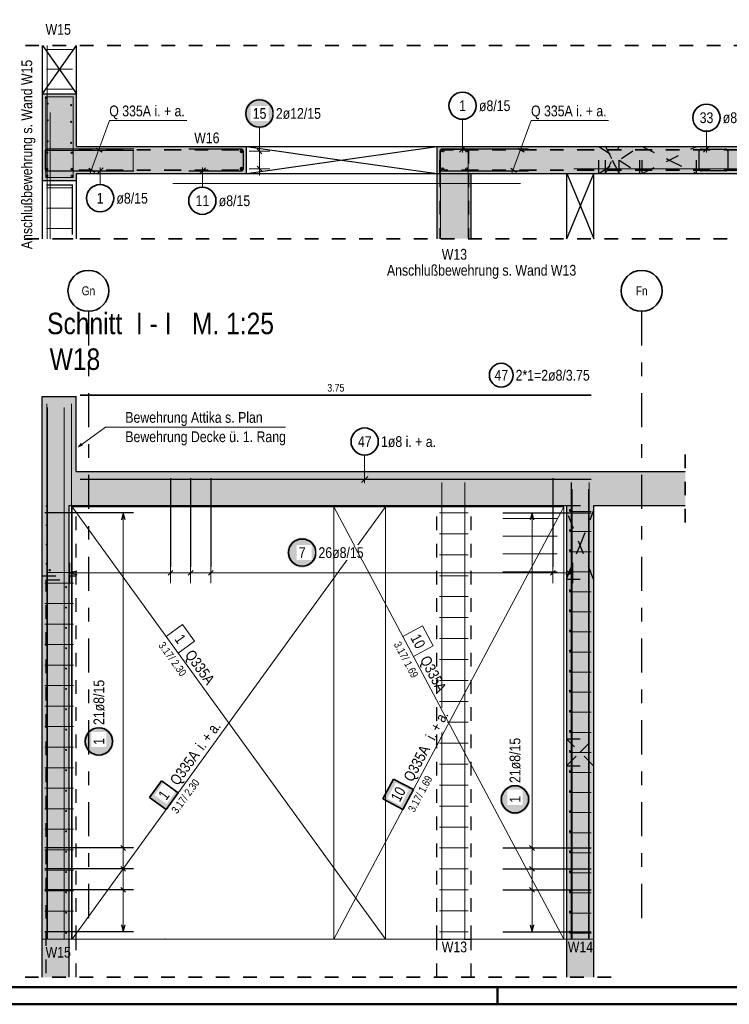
# Model space of a CAD drawing. Header units: millimetres. Extents: x -16 to 44.7, y 0 to 21.2.
# Tile 27 of 49: x 21.2 to 26.5, y 0 to 7.2. Entities that reach past the tile are written whole.
import ezdxf
from ezdxf.enums import TextEntityAlignment as Align

# ---------------------------------------------------------------- set-up
doc = ezdxf.new("R2010")
doc.units = ezdxf.units.MM
for name, pattern in [('DASHDOT', [1, 0.5, -0.25, 0, -0.25]), ('DASHDOTX2', [2, 1, -0.5, 0, -0.5]), ('HIDDEN', [0.375, 0.25, -0.125])]:
    doc.linetypes.add(name, pattern=pattern)
doc.layers.add('Achsen', color=7, linetype='Continuous', lineweight=20)
doc.layers.add('nplo Bewehrung', color=7, linetype='Continuous', lineweight=20)
doc.styles.add('Arial Narrow', font='ARIALN.TTF')
doc.linetypes.add('STRAKON_Linetype_13', pattern='A,15,[130,ltypeshp.shx,S=1.875,R=-30,X=0,Y=0],-1.875,[130,ltypeshp.shx,S=1.875,R=-30,X=0,Y=0]', length=16.875)

msp = doc.modelspace()

# ---------------------------------------------------------------- hatches: boundary and pattern name
at = {"lineweight": 13, "true_color": 0xd7ffd7}
for points in [[(21.661522, 6.679055), (21.661522, 6.041264), (21.411522, 6.041264), (21.411522, 6.679055)], [(22.909153, 6.092521), (21.661522, 6.092521), (21.661522, 6.292521), (22.909153, 6.292521)], [(27.161546, 6.092521), (25.459153, 6.092521), (25.459153, 6.092704), (25.259153, 6.092704), (25.259153, 6.092521), (24.309153, 6.092521), (24.309153, 6.292521), (27.161546, 6.292521)], [(24.559153, 6.092704), (24.559153, 5.61545), (24.309153, 5.61545), (24.309153, 6.092704)], [(21.409129, 3.908231), (21.659129, 3.908231), (21.659129, 4.458231), (21.409129, 4.458231)], [(26.129224, 3.658231), (26.129224, 3.908231), (21.409129, 3.908231), (21.409129, 3.658231)], [(21.409129, 0.478237), (21.609129, 0.478237), (21.609129, 3.658231), (21.409129, 3.658231)], [(25.259153, 0.478237), (25.459153, 0.478237), (25.459153, 3.658231), (25.259153, 3.658231)], [(21.409129, 0.198237), (21.609129, 0.198237), (21.609129, 0.478237), (21.409129, 0.478237)], [(25.259153, 0.198237), (25.459153, 0.198237), (25.459153, 0.478237), (25.259153, 0.478237)]]:
    msp.add_hatch(color=254, dxfattribs=at).paths.add_polyline_path(points)
at = {"lineweight": 25, "true_color": 0xffffff}
for points in [[(23.1146, 6.533904), (23.114532, 6.537743), (23.114332, 6.541577), (23.113997, 6.545402), (23.113529, 6.549213), (23.112928, 6.553005), (23.112196, 6.556774), (23.111332, 6.560515), (23.110338, 6.564224), (23.109216, 6.567896), (23.107966, 6.571526), (23.10659, 6.575111), (23.10509, 6.578645), (23.103467, 6.582125), (23.101724, 6.585546), (23.099862, 6.588904), (23.097885, 6.592195), (23.095794, 6.595415), (23.093591, 6.59856), (23.091281, 6.601627), (23.088864, 6.604611), (23.086345, 6.607508), (23.083727, 6.610316), (23.081012, 6.613031), (23.078204, 6.61565), (23.075306, 6.618169), (23.072322, 6.620585), (23.069256, 6.622896), (23.066111, 6.625098), (23.062891, 6.627189), (23.0596, 6.629167), (23.056241, 6.631028), (23.05282, 6.632771), (23.049341, 6.634394), (23.045806, 6.635894), (23.042222, 6.63727), (23.038591, 6.63852), (23.03492, 6.639643), (23.031211, 6.640636), (23.02747, 6.6415), (23.023701, 6.642233), (23.019909, 6.642833), (23.016098, 6.643301), (23.012273, 6.643636), (23.008438, 6.643837), (23.0046, 6.643904), (23.000761, 6.643837), (22.996926, 6.643636), (22.993101, 6.643301), (22.98929, 6.642833), (22.985498, 6.642233), (22.981729, 6.6415), (22.977988, 6.640636), (22.974279, 6.639643), (22.970608, 6.63852), (22.966977, 6.63727), (22.963393, 6.635894), (22.959858, 6.634394), (22.956379, 6.632771), (22.952958, 6.631028), (22.9496, 6.629167), (22.946308, 6.627189), (22.943088, 6.625098), (22.939943, 6.622896), (22.936877, 6.620585), (22.933893, 6.618169), (22.930995, 6.61565), (22.928187, 6.613031), (22.925472, 6.610316), (22.922854, 6.607508), (22.920335, 6.604611), (22.917918, 6.601627), (22.915608, 6.59856), (22.913405, 6.595415), (22.911314, 6.592195), (22.909337, 6.588904), (22.907475, 6.585546), (22.905732, 6.582125), (22.904109, 6.578645), (22.902609, 6.575111), (22.901233, 6.571526), (22.899983, 6.567896), (22.898861, 6.564224), (22.897867, 6.560515), (22.897003, 6.556774), (22.896271, 6.553005), (22.89567, 6.549213), (22.895202, 6.545402), (22.894867, 6.541577), (22.894667, 6.537743), (22.8946, 6.533904), (22.894667, 6.530065), (22.894867, 6.526231), (22.895202, 6.522406), (22.89567, 6.518595), (22.896271, 6.514803), (22.897003, 6.511034), (22.897867, 6.507292), (22.898861, 6.503584), (22.899983, 6.499912), (22.901233, 6.496282), (22.902609, 6.492697), (22.904109, 6.489163), (22.905732, 6.485683), (22.907475, 6.482262), (22.909337, 6.478904), (22.911314, 6.475613), (22.913405, 6.472393), (22.915608, 6.469247), (22.917918, 6.466181), (22.920335, 6.463197), (22.922854, 6.4603), (22.925472, 6.457491), (22.928187, 6.454776), (22.930995, 6.452158), (22.933893, 6.449639), (22.936877, 6.447223), (22.939943, 6.444912), (22.943088, 6.44271), (22.946308, 6.440619), (22.9496, 6.438641), (22.952958, 6.43678), (22.956379, 6.435037), (22.959858, 6.433414), (22.963393, 6.431914), (22.966977, 6.430538), (22.970608, 6.429288), (22.974279, 6.428165), (22.977988, 6.427171), (22.981729, 6.426308), (22.985498, 6.425575), (22.98929, 6.424974), (22.993101, 6.424506), (22.996926, 6.424172), (23.000761, 6.423971), (23.0046, 6.423904), (23.008438, 6.423971), (23.012273, 6.424172), (23.016098, 6.424506), (23.019909, 6.424974), (23.023701, 6.425575), (23.02747, 6.426308), (23.031211, 6.427171), (23.03492, 6.428165), (23.038591, 6.429288), (23.042222, 6.430538), (23.045806, 6.431914), (23.049341, 6.433414), (23.05282, 6.435037), (23.056241, 6.43678), (23.0596, 6.438641), (23.062891, 6.440619), (23.066111, 6.44271), (23.069256, 6.444912), (23.072322, 6.447223), (23.075306, 6.449639), (23.078204, 6.452158), (23.081012, 6.454776), (23.083727, 6.457491), (23.086345, 6.4603), (23.088864, 6.463197), (23.091281, 6.466181), (23.093591, 6.469247), (23.095794, 6.472393), (23.097885, 6.475613), (23.099862, 6.478904), (23.101724, 6.482262), (23.103467, 6.485683), (23.10509, 6.489163), (23.10659, 6.492697), (23.107966, 6.496282), (23.109216, 6.499912), (23.110338, 6.503584), (23.111332, 6.507292), (23.112196, 6.511034), (23.112928, 6.514803), (23.113529, 6.518595), (23.113997, 6.522406), (23.114332, 6.526231)], [(23.427472, 3.312754), (23.427405, 3.316593), (23.427204, 3.320427), (23.426869, 3.324252), (23.426401, 3.328063), (23.425801, 3.331855), (23.425068, 3.335624), (23.424205, 3.339365), (23.423211, 3.343074), (23.422088, 3.346746), (23.420838, 3.350376), (23.419462, 3.353961), (23.417962, 3.357495), (23.416339, 3.360975), (23.414596, 3.364396), (23.412735, 3.367754), (23.410757, 3.371045), (23.408666, 3.374265), (23.406464, 3.37741), (23.404153, 3.380477), (23.401737, 3.383461), (23.399218, 3.386358), (23.396599, 3.389166), (23.393884, 3.391881), (23.391076, 3.3945), (23.388179, 3.397019), (23.385195, 3.399435), (23.382128, 3.401746), (23.378983, 3.403948), (23.375763, 3.406039), (23.372472, 3.408017), (23.369114, 3.409878), (23.365693, 3.411621), (23.362213, 3.413244), (23.358679, 3.414744), (23.355094, 3.41612), (23.351464, 3.41737), (23.347792, 3.418493), (23.344083, 3.419487), (23.340342, 3.42035), (23.336573, 3.421083), (23.332781, 3.421684), (23.32897, 3.422151), (23.325145, 3.422486), (23.321311, 3.422687), (23.317472, 3.422754), (23.313633, 3.422687), (23.309799, 3.422486), (23.305974, 3.422151), (23.302163, 3.421684), (23.298371, 3.421083), (23.294602, 3.42035), (23.290861, 3.419487), (23.287152, 3.418493), (23.28348, 3.41737), (23.27985, 3.41612), (23.276265, 3.414744), (23.272731, 3.413244), (23.269251, 3.411621), (23.26583, 3.409878), (23.262472, 3.408017), (23.259181, 3.406039), (23.255961, 3.403948), (23.252816, 3.401746), (23.249749, 3.399435), (23.246765, 3.397019), (23.243868, 3.3945), (23.24106, 3.391881), (23.238345, 3.389166), (23.235726, 3.386358), (23.233207, 3.383461), (23.230791, 3.380477), (23.22848, 3.37741), (23.226278, 3.374265), (23.224187, 3.371045), (23.222209, 3.367754), (23.220348, 3.364396), (23.218605, 3.360975), (23.216982, 3.357495), (23.215482, 3.353961), (23.214106, 3.350376), (23.212856, 3.346746), (23.211733, 3.343074), (23.210739, 3.339365), (23.209876, 3.335624), (23.209143, 3.331855), (23.208543, 3.328063), (23.208075, 3.324252), (23.20774, 3.320427), (23.207539, 3.316593), (23.207472, 3.312754), (23.207539, 3.308915), (23.20774, 3.305081), (23.208075, 3.301256), (23.208543, 3.297445), (23.209143, 3.293653), (23.209876, 3.289884), (23.210739, 3.286143), (23.211733, 3.282434), (23.212856, 3.278762), (23.214106, 3.275132), (23.215482, 3.271547), (23.216982, 3.268013), (23.218605, 3.264533), (23.220348, 3.261112), (23.222209, 3.257754), (23.224187, 3.254463), (23.226278, 3.251243), (23.22848, 3.248098), (23.230791, 3.245031), (23.233207, 3.242047), (23.235726, 3.23915), (23.238345, 3.236342), (23.24106, 3.233627), (23.243868, 3.231008), (23.246765, 3.228489), (23.249749, 3.226073), (23.252816, 3.223762), (23.255961, 3.22156), (23.259181, 3.219469), (23.262472, 3.217491), (23.26583, 3.21563), (23.269251, 3.213887), (23.272731, 3.212264), (23.276265, 3.210764), (23.27985, 3.209388), (23.28348, 3.208138), (23.287152, 3.207015), (23.290861, 3.206022), (23.294602, 3.205158), (23.298371, 3.204425), (23.302163, 3.203825), (23.305974, 3.203357), (23.309799, 3.203022), (23.313633, 3.202821), (23.317472, 3.202754), (23.321311, 3.202821), (23.325145, 3.203022), (23.32897, 3.203357), (23.332781, 3.203825), (23.336573, 3.204425), (23.340342, 3.205158), (23.344083, 3.206022), (23.347792, 3.207015), (23.351464, 3.208138), (23.355094, 3.209388), (23.358679, 3.210764), (23.362213, 3.212264), (23.365693, 3.213887), (23.369114, 3.21563), (23.372472, 3.217491), (23.375763, 3.219469), (23.378983, 3.22156), (23.382128, 3.223762), (23.385195, 3.226073), (23.388179, 3.228489), (23.391076, 3.231008), (23.393884, 3.233627), (23.396599, 3.236342), (23.399218, 3.23915), (23.401737, 3.242047), (23.404153, 3.245031), (23.406464, 3.248098), (23.408666, 3.251243), (23.410757, 3.254463), (23.412735, 3.257754), (23.414596, 3.261112), (23.416339, 3.264533), (23.417962, 3.268013), (23.419462, 3.271547), (23.420838, 3.275132), (23.422088, 3.278762), (23.423211, 3.282434), (23.424205, 3.286143), (23.425068, 3.289884), (23.425801, 3.293653), (23.426401, 3.297445), (23.426869, 3.301256), (23.427204, 3.305081)], [(21.936268, 1.928509), (21.936201, 1.932348), (21.936, 1.936183), (21.935665, 1.940008), (21.935197, 1.943819), (21.934597, 1.947611), (21.933864, 1.95138), (21.933, 1.955121), (21.932007, 1.95883), (21.930884, 1.962501), (21.929634, 1.966132), (21.928258, 1.969716), (21.926758, 1.973251), (21.925135, 1.97673), (21.923392, 1.980151), (21.921531, 1.983509), (21.919553, 1.986801), (21.917462, 1.990021), (21.91526, 1.993166), (21.912949, 1.996232), (21.910533, 1.999216), (21.908014, 2.002114), (21.905395, 2.004922), (21.90268, 2.007637), (21.899872, 2.010255), (21.896974, 2.012774), (21.893991, 2.015191), (21.890924, 2.017501), (21.887779, 2.019704), (21.884559, 2.021795), (21.881268, 2.023772), (21.87791, 2.025634), (21.874489, 2.027377), (21.871009, 2.028999), (21.867474, 2.0305), (21.86389, 2.031876), (21.86026, 2.033126), (21.856588, 2.034248), (21.852879, 2.035242), (21.849138, 2.036106), (21.845369, 2.036838), (21.841577, 2.037439), (21.837766, 2.037907), (21.833941, 2.038242), (21.830107, 2.038442), (21.826268, 2.038509), (21.822429, 2.038442), (21.818595, 2.038242), (21.81477, 2.037907), (21.810959, 2.037439), (21.807166, 2.036838), (21.803397, 2.036106), (21.799656, 2.035242), (21.795948, 2.034248), (21.792276, 2.033126), (21.788646, 2.031876), (21.785061, 2.0305), (21.781527, 2.028999), (21.778047, 2.027377), (21.774626, 2.025634), (21.771268, 2.023772), (21.767977, 2.021795), (21.764757, 2.019704), (21.761611, 2.017501), (21.758545, 2.015191), (21.755561, 2.012774), (21.752663, 2.010255), (21.749855, 2.007637), (21.74714, 2.004922), (21.744522, 2.002114), (21.742003, 1.999216), (21.739587, 1.996232), (21.737276, 1.993166), (21.735074, 1.990021), (21.732982, 1.986801), (21.731005, 1.983509), (21.729144, 1.980151), (21.7274, 1.97673), (21.725778, 1.973251), (21.724278, 1.969716), (21.722902, 1.966132), (21.721652, 1.962501), (21.720529, 1.95883), (21.719535, 1.955121), (21.718672, 1.95138), (21.717939, 1.947611), (21.717338, 1.943819), (21.71687, 1.940008), (21.716536, 1.936183), (21.716335, 1.932348), (21.716268, 1.928509), (21.716335, 1.924671), (21.716536, 1.920836), (21.71687, 1.917011), (21.717338, 1.9132), (21.717939, 1.909408), (21.718672, 1.905639), (21.719535, 1.901898), (21.720529, 1.898189), (21.721652, 1.894518), (21.722902, 1.890887), (21.724278, 1.887303), (21.725778, 1.883768), (21.7274, 1.880289), (21.729144, 1.876868), (21.731005, 1.873509), (21.732982, 1.870218), (21.735074, 1.866998), (21.737276, 1.863853), (21.739587, 1.860787), (21.742003, 1.857803), (21.744522, 1.854905), (21.74714, 1.852097), (21.749855, 1.849382), (21.752663, 1.846764), (21.755561, 1.844245), (21.758545, 1.841828), (21.761611, 1.839518), (21.764757, 1.837315), (21.767977, 1.835224), (21.771268, 1.833247), (21.774626, 1.831385), (21.778047, 1.829642), (21.781527, 1.828019), (21.785061, 1.826519), (21.788646, 1.825143), (21.792276, 1.823893), (21.795948, 1.822771), (21.799656, 1.821777), (21.803397, 1.820913), (21.807166, 1.820181), (21.810959, 1.81958), (21.81477, 1.819112), (21.818595, 1.818777), (21.822429, 1.818576), (21.826268, 1.818509), (21.830107, 1.818576), (21.833941, 1.818777), (21.837766, 1.819112), (21.841577, 1.81958), (21.845369, 1.820181), (21.849138, 1.820913), (21.852879, 1.821777), (21.856588, 1.822771), (21.86026, 1.823893), (21.86389, 1.825143), (21.867474, 1.826519), (21.871009, 1.828019), (21.874489, 1.829642), (21.87791, 1.831385), (21.881268, 1.833247), (21.884559, 1.835224), (21.887779, 1.837315), (21.890924, 1.839518), (21.893991, 1.841828), (21.896974, 1.844245), (21.899872, 1.846764), (21.90268, 1.849382), (21.905395, 1.852097), (21.908014, 1.854905), (21.910533, 1.857803), (21.912949, 1.860787), (21.91526, 1.863853), (21.917462, 1.866998), (21.919553, 1.870218), (21.921531, 1.873509), (21.923392, 1.876868), (21.925135, 1.880289), (21.926758, 1.883768), (21.928258, 1.887303), (21.929634, 1.890887), (21.930884, 1.894518), (21.932007, 1.898189), (21.933, 1.901898), (21.933864, 1.905639), (21.934597, 1.909408), (21.935197, 1.9132), (21.935665, 1.917011), (21.936, 1.920836)], [(24.9896, 1.503449), (24.989532, 1.507288), (24.989332, 1.511122), (24.988997, 1.514947), (24.988529, 1.518758), (24.987928, 1.52255), (24.987196, 1.526319), (24.986332, 1.530061), (24.985338, 1.533769), (24.984216, 1.537441), (24.982966, 1.541071), (24.98159, 1.544656), (24.98009, 1.54819), (24.978467, 1.55167), (24.976724, 1.555091), (24.974862, 1.558449), (24.972885, 1.56174), (24.970794, 1.56496), (24.968591, 1.568105), (24.966281, 1.571172), (24.963864, 1.574156), (24.961345, 1.577053), (24.958727, 1.579862), (24.956012, 1.582576), (24.953204, 1.585195), (24.950306, 1.587714), (24.947322, 1.59013), (24.944256, 1.592441), (24.941111, 1.594643), (24.937891, 1.596734), (24.9346, 1.598712), (24.931241, 1.600573), (24.92782, 1.602316), (24.924341, 1.603939), (24.920806, 1.605439), (24.917222, 1.606815), (24.913591, 1.608065), (24.90992, 1.609188), (24.906211, 1.610182), (24.90247, 1.611045), (24.898701, 1.611778), (24.894909, 1.612379), (24.891098, 1.612847), (24.887273, 1.613181), (24.883438, 1.613382), (24.8796, 1.613449), (24.875761, 1.613382), (24.871926, 1.613181), (24.868101, 1.612847), (24.86429, 1.612379), (24.860498, 1.611778), (24.856729, 1.611045), (24.852988, 1.610182), (24.849279, 1.609188), (24.845608, 1.608065), (24.841977, 1.606815), (24.838393, 1.605439), (24.834858, 1.603939), (24.831379, 1.602316), (24.827958, 1.600573), (24.8246, 1.598712), (24.821308, 1.596734), (24.818088, 1.594643), (24.814943, 1.592441), (24.811877, 1.59013), (24.808893, 1.587714), (24.805995, 1.585195), (24.803187, 1.582576), (24.800472, 1.579862), (24.797854, 1.577053), (24.795335, 1.574156), (24.792918, 1.571172), (24.790608, 1.568105), (24.788405, 1.56496), (24.786314, 1.56174), (24.784337, 1.558449), (24.782475, 1.555091), (24.780732, 1.55167), (24.779109, 1.54819), (24.777609, 1.544656), (24.776233, 1.541071), (24.774983, 1.537441), (24.773861, 1.533769), (24.772867, 1.530061), (24.772003, 1.526319), (24.771271, 1.52255), (24.77067, 1.518758), (24.770202, 1.514947), (24.769867, 1.511122), (24.769667, 1.507288), (24.7696, 1.503449), (24.769667, 1.49961), (24.769867, 1.495776), (24.770202, 1.491951), (24.77067, 1.48814), (24.771271, 1.484348), (24.772003, 1.480579), (24.772867, 1.476838), (24.773861, 1.473129), (24.774983, 1.469457), (24.776233, 1.465827), (24.777609, 1.462242), (24.779109, 1.458708), (24.780732, 1.455228), (24.782475, 1.451807), (24.784337, 1.448449), (24.786314, 1.445158), (24.788405, 1.441938), (24.790608, 1.438793), (24.792918, 1.435726), (24.795335, 1.432742), (24.797854, 1.429845), (24.800472, 1.427037), (24.803187, 1.424322), (24.805995, 1.421703), (24.808893, 1.419184), (24.811877, 1.416768), (24.814943, 1.414457), (24.818088, 1.412255), (24.821308, 1.410164), (24.8246, 1.408186), (24.827958, 1.406325), (24.831379, 1.404582), (24.834858, 1.402959), (24.838393, 1.401459), (24.841977, 1.400083), (24.845608, 1.398833), (24.849279, 1.39771), (24.852988, 1.396717), (24.856729, 1.395853), (24.860498, 1.39512), (24.86429, 1.39452), (24.868101, 1.394052), (24.871926, 1.393717), (24.875761, 1.393516), (24.8796, 1.393449), (24.883438, 1.393516), (24.887273, 1.393717), (24.891098, 1.394052), (24.894909, 1.39452), (24.898701, 1.39512), (24.90247, 1.395853), (24.906211, 1.396717), (24.90992, 1.39771), (24.913591, 1.398833), (24.917222, 1.400083), (24.920806, 1.401459), (24.924341, 1.402959), (24.92782, 1.404582), (24.931241, 1.406325), (24.9346, 1.408186), (24.937891, 1.410164), (24.941111, 1.412255), (24.944256, 1.414457), (24.947322, 1.416768), (24.950306, 1.419184), (24.953204, 1.421703), (24.956012, 1.424322), (24.958727, 1.427037), (24.961345, 1.429845), (24.963864, 1.432742), (24.966281, 1.435726), (24.968591, 1.438793), (24.970794, 1.441938), (24.972885, 1.445158), (24.974862, 1.448449), (24.976724, 1.451807), (24.978467, 1.455228), (24.98009, 1.458708), (24.98159, 1.462242), (24.982966, 1.465827), (24.984216, 1.469457), (24.985338, 1.473129), (24.986332, 1.476838), (24.987196, 1.480579), (24.987928, 1.484348), (24.988529, 1.48814), (24.988997, 1.491951), (24.989332, 1.495776)]]:
    msp.add_hatch(color=7, dxfattribs=at).paths.add_polyline_path(points)
at = {"lineweight": 18, "true_color": 0xffffff}
msp.add_hatch(color=7, dxfattribs=at).paths.add_polyline_path([(22.285812, 1.638741), (22.197723, 1.517331), (22.319133, 1.429242), (22.407222, 1.550652)])
at = {"lineweight": 35, "true_color": 0xffffff}
msp.add_hatch(color=7, dxfattribs=at).paths.add_polyline_path([(23.98816, 1.652459), (23.910536, 1.506859), (24.056136, 1.429235), (24.13376, 1.574835)])

# ---------------------------------------------------------------- linework, layer by layer
at = {"color": 2, "linetype": 'HIDDEN', "lineweight": 35, "ltscale": 0.25}
for p, q in [((21.286522, 7.032359), (27.486546, 7.032359)), ((21.286522, 5.61545), (21.786522, 5.61545)), ((21.536522, 5.61545), (27.486546, 5.61545)), ((26.129224, 3.533231), (26.129224, 4.033231)), ((21.284129, 0.198237), (21.734129, 0.198237)), ((21.484129, 0.198237), (25.584153, 0.198237))]:
    msp.add_line(p, q, dxfattribs=at)
at = {"color": 3, "linetype": 'Continuous', "lineweight": 25}
for p, q in [((21.411522, 6.679055), (21.411522, 7.032359)), ((21.661522, 6.679055), (21.661522, 7.032359)), ((21.411522, 6.679055), (21.661522, 6.679055)), ((21.411522, 6.041264), (21.411522, 6.679055)), ((21.661522, 6.292521), (21.661522, 6.679055)), ((21.661522, 6.292521), (22.909153, 6.292521)), ((22.909153, 6.292521), (24.309153, 6.292521)), ((22.909153, 6.092521), (22.909153, 6.292521)), ((24.309153, 6.292521), (27.161546, 6.292521)), ((24.309153, 6.092704), (24.309153, 6.292521)), ((24.473072, 6.250424), (24.517266, 6.294618)), ((26.262334, 6.250424), (26.306528, 6.294618)), ((21.431522, 6.256521), (21.431522, 6.128521)), ((22.081522, 6.272521), (21.447522, 6.272521)), ((21.805513, 6.278491), (21.850705, 6.252129)), ((22.871287, 6.272112), (22.487287, 6.272112)), ((22.887287, 6.128112), (22.887287, 6.256112)), ((23.022277, 6.238843), (22.986922, 6.274199)), ((24.329153, 6.256521), (24.329153, 6.128521)), ((24.979153, 6.272521), (24.345153, 6.272521)), ((24.900564, 6.278491), (24.945756, 6.252129)), ((26.232127, 6.128521), (26.232127, 6.256521)), ((26.248127, 6.272521), (26.426379, 6.272521)), ((26.332379, 6.272521), (26.426379, 6.272521)), ((26.442379, 6.256521), (26.442379, 6.128521)), ((26.442379, 6.256521), (26.442379, 6.162521)), ((23.022277, 6.110843), (22.986922, 6.146199)), ((21.447522, 6.112521), (22.081522, 6.112521)), ((21.661522, 6.092521), (22.909153, 6.092521)), ((21.661522, 6.041264), (21.661522, 6.092521)), ((21.75305, 6.131979), (21.796799, 6.104236)), ((21.856817, 6.134618), (21.812622, 6.090424)), ((22.487287, 6.112112), (22.871287, 6.112112)), ((22.607578, 6.134209), (22.563384, 6.090015)), ((22.909153, 6.092521), (24.309153, 6.092521)), ((24.309153, 6.092704), (24.559153, 6.092704)), ((24.309153, 5.61545), (24.309153, 6.092704)), ((24.309153, 6.092521), (25.259153, 6.092521)), ((24.345153, 6.112521), (24.979153, 6.112521)), ((24.559153, 5.61545), (24.559153, 6.092704)), ((24.848101, 6.131979), (24.89185, 6.104236)), ((25.259153, 6.092704), (25.459153, 6.092704)), ((25.259153, 6.092521), (25.259153, 6.092704)), ((25.259153, 6.092521), (25.459153, 6.092521)), ((25.259153, 5.61545), (25.259153, 6.092521)), ((25.459153, 6.092521), (25.459153, 6.092704)), ((25.459153, 6.092521), (27.161546, 6.092521)), ((25.459153, 5.61545), (25.459153, 6.092521)), ((26.426379, 6.112521), (26.248127, 6.112521)), ((21.411522, 6.041264), (21.661522, 6.041264)), ((21.411522, 5.61545), (21.411522, 6.041264)), ((21.661522, 5.61545), (21.661522, 6.041264)), ((21.409129, 4.458231), (21.659129, 4.458231)), ((21.409129, 3.908231), (21.409129, 4.458231)), ((21.659129, 3.908231), (21.659129, 4.458231)), ((21.409129, 3.658231), (21.409129, 3.908231)), ((21.659129, 3.908231), (26.129224, 3.908231)), ((25.439129, 3.848231), (21.689129, 3.848231)), ((22.351536, 3.858231), (22.351536, 3.208231)), ((22.499217, 3.858231), (22.499217, 3.208231)), ((22.646898, 3.858231), (22.646898, 3.208231)), ((23.754334, 3.826134), (23.798528, 3.870328)), ((25.157472, 3.858231), (25.157472, 3.208231)), ((21.409129, 0.478237), (21.409129, 3.658231)), ((21.609129, 3.658231), (25.259153, 3.658231)), ((21.609129, 0.478237), (21.609129, 3.658231)), ((25.259153, 0.478237), (25.259153, 3.658231)), ((25.459153, 3.658231), (26.129224, 3.658231)), ((25.459153, 0.478237), (25.459153, 3.658231)), ((22.079129, 3.604231), (21.429129, 3.604231)), ((22.0046, 3.604231), (21.991202, 3.554231)), ((22.017997, 3.554231), (22.0046, 3.604231)), ((24.789153, 3.604231), (25.439153, 3.604231)), ((25.0046, 3.604231), (24.991202, 3.554231)), ((25.017997, 3.554231), (25.0046, 3.604231)), ((22.333858, 3.146326), (22.369214, 3.181681)), ((22.481539, 3.146326), (22.516895, 3.181681)), ((22.62922, 3.146326), (22.664575, 3.181681)), ((25.139795, 3.146326), (25.17515, 3.181681)), ((21.663132, 3.177401), (21.613132, 3.164004)), ((21.613132, 3.164004), (21.663132, 3.150606)), ((25.305153, 3.164004), (25.255153, 3.177401)), ((25.255153, 3.150606), (25.305153, 3.164004)), ((21.986922, 1.164315), (22.022277, 1.12896)), ((25.022277, 1.12896), (24.986922, 1.164315)), ((22.079129, 1.146637), (21.429129, 1.146637)), ((24.789153, 1.146637), (25.439153, 1.146637)), ((22.079129, 0.993038), (21.429129, 0.993038)), ((21.986922, 1.010715), (22.022277, 0.97536)), ((24.789153, 0.993038), (25.439153, 0.993038)), ((25.022277, 0.97536), (24.986922, 1.010715)), ((22.079129, 0.839438), (21.429129, 0.839438)), ((21.986922, 0.857116), (22.022277, 0.821761)), ((24.789153, 0.839438), (25.439153, 0.839438)), ((25.022277, 0.821761), (24.986922, 0.857116)), ((21.991202, 0.582239), (22.0046, 0.532239)), ((22.0046, 0.532239), (22.017997, 0.582239)), ((24.991202, 0.582239), (25.0046, 0.532239)), ((25.0046, 0.532239), (25.017997, 0.582239)), ((22.079129, 0.532239), (21.429129, 0.532239)), ((24.789153, 0.532239), (25.439153, 0.532239)), ((21.409129, 0.198237), (21.409129, 0.478237)), ((21.609129, 0.198237), (21.609129, 0.478237)), ((25.259153, 0.198237), (25.259153, 0.478237)), ((25.459153, 0.198237), (25.459153, 0.478237))]:
    msp.add_line(p, q, dxfattribs=at)
at = {"color": 5, "linetype": 'Continuous', "lineweight": 18}
for p, q in [((21.903016, 6.481476), (21.761355, 6.096683)), ((22.471769, 6.481476), (21.903016, 6.481476)), ((23.0046, 6.433904), (23.0046, 6.306521)), ((24.495169, 6.49086), (24.495169, 6.247521)), ((24.998067, 6.481476), (24.856406, 6.096683)), ((25.56682, 6.481476), (24.998067, 6.481476)), ((26.284431, 6.402841), (26.284431, 6.247521)), ((23.0046, 6.306521), (23.0046, 6.078521)), ((23.0796, 6.256521), (22.9296, 6.256521)), ((21.834719, 6.012001), (21.834719, 6.137521)), ((22.585481, 5.993814), (22.585481, 6.137112)), ((23.0796, 6.128521), (22.9296, 6.128521)), ((21.874608, 4.232113), (21.677333, 4.089088)), ((23.196353, 4.232113), (21.874608, 4.232113)), ((21.677333, 4.089088), (21.696903, 4.113205)), ((21.70634, 4.100189), (21.677333, 4.089088)), ((23.776431, 4.027188), (23.776431, 3.823231)), ((22.0796, 3.604231), (21.9296, 3.604231)), ((22.0046, 0.532239), (22.0046, 3.604231)), ((25.0796, 3.604231), (24.9296, 3.604231)), ((25.0046, 3.604231), (25.0046, 0.532239)), ((21.613132, 3.239004), (21.613132, 3.089004)), ((22.351536, 3.089004), (22.351536, 3.239004)), ((22.499217, 3.089004), (22.499217, 3.239004)), ((22.646898, 3.089004), (22.646898, 3.239004)), ((25.157472, 3.089004), (25.157472, 3.239004)), ((25.305153, 3.089004), (25.305153, 3.239004)), ((25.305153, 3.164004), (21.613132, 3.164004)), ((21.9296, 1.146637), (22.0796, 1.146637)), ((25.0796, 1.146637), (24.9296, 1.146637)), ((21.9296, 0.993038), (22.0796, 0.993038)), ((25.0796, 0.993038), (24.9296, 0.993038)), ((21.9296, 0.839438), (22.0796, 0.839438)), ((25.0796, 0.839438), (24.9296, 0.839438)), ((21.9296, 0.532239), (22.0796, 0.532239)), ((24.9296, 0.532239), (25.0796, 0.532239))]:
    msp.add_line(p, q, dxfattribs=at)
at = {"color": 3, "linetype": 'HIDDEN', "lineweight": 25, "ltscale": 0.25}
for p, q in [((25.494676, 6.092521), (25.494676, 6.292521)), ((25.543676, 6.092521), (25.543676, 6.292521)), ((25.643676, 6.092521), (25.643676, 6.292521)), ((25.794676, 6.092521), (25.794676, 6.292521)), ((25.812127, 6.092521), (25.812127, 6.292521)), ((26.212127, 6.092521), (26.212127, 6.292521)), ((21.659129, 0.478237), (21.659129, 3.658231)), ((24.55676, 0.478237), (24.55676, 3.658231)), ((25.259153, 3.658231), (25.459153, 3.658231)), ((21.409129, 3.143237), (21.659129, 3.143237)), ((21.659129, 0.198237), (21.659129, 0.478237)), ((24.30676, 0.478237), (24.55676, 0.478237)), ((24.30676, 0.198237), (24.30676, 0.478237)), ((24.55676, 0.198237), (24.55676, 0.478237))]:
    msp.add_line(p, q, dxfattribs=at)
at = {"color": 2, "linetype": 'DASHDOT', "lineweight": 35, "ltscale": 0.25}
for p, q in [((22.85414, 6.267521), (21.661522, 6.267521)), ((27.161546, 6.267521), (24.36063, 6.267521)), ((22.85414, 6.117521), (21.661522, 6.117521)), ((27.161546, 6.117521), (24.36063, 6.117521))]:
    msp.add_line(p, q, dxfattribs=at)
at = {"color": 10, "linetype": 'HIDDEN', "ltscale": 0.25}
for p, q in [((24.329153, 6.092521), (24.329153, 6.267827)), ((24.329153, 6.267827), (24.539153, 6.267827)), ((24.539153, 6.267827), (24.539153, 6.092704)), ((24.329153, 6.092521), (24.329153, 5.61545)), ((24.539153, 6.092704), (24.539153, 5.61545))]:
    msp.add_line(p, q, dxfattribs=at)
at = {"color": 3, "linetype": 'DASHDOTX2', "lineweight": 25, "ltscale": 0.25}
for p, q in [((21.749126, 5.082979), (21.749126, 0.61372)), ((25.809126, 5.082979), (25.809126, 0.61372))]:
    msp.add_line(p, q, dxfattribs=at)
at = {"color": 2, "linetype": 'Continuous', "lineweight": 35}
for p, q in [((25.439129, 4.468825), (21.689129, 4.468825)), ((22.285812, 1.638741), (22.197723, 1.517331)), ((22.407222, 1.550652), (22.285812, 1.638741)), ((23.98816, 1.652459), (23.910536, 1.506859)), ((24.13376, 1.574835), (23.98816, 1.652459)), ((22.197723, 1.517331), (22.319133, 1.429242)), ((22.319133, 1.429242), (22.407222, 1.550652)), ((24.056136, 1.429235), (24.13376, 1.574835)), ((23.910536, 1.506859), (24.056136, 1.429235))]:
    msp.add_line(p, q, dxfattribs=at)
at = {"color": 7, "linetype": 'Continuous', "lineweight": 18}
for p, q in [((23.929132, 3.648241), (21.629133, 3.648241)), ((21.629133, 3.648241), (21.629133, 0.478243)), ((23.549129, 3.648229), (23.549129, 0.478237)), ((25.239152, 3.648229), (23.549129, 3.648229)), ((23.549129, 3.648229), (23.549129, 3.648229)), ((23.929132, 0.478243), (23.929132, 3.648241)), ((25.239152, 0.478237), (25.239152, 3.648229)), ((21.629133, 0.478243), (23.929132, 0.478243)), ((21.629133, 0.478243), (21.629133, 0.478243)), ((23.549129, 0.478237), (25.239152, 0.478237))]:
    msp.add_line(p, q, dxfattribs=at)
at = {"color": 9, "linetype": 'Continuous', "lineweight": 0}
for p, q in [((23.929132, 3.648241), (21.629133, 3.648241)), ((21.629133, 3.648241), (21.629133, 0.478243)), ((25.239152, 3.648229), (23.549129, 3.648229)), ((23.549129, 3.648229), (23.549129, 3.648229)), ((23.929132, 0.478243), (23.929132, 3.648241)), ((25.239152, 0.478237), (25.239152, 3.648229)), ((22.440542, 2.785331), (22.319133, 2.697242)), ((22.528631, 2.663921), (22.440542, 2.785331)), ((24.201736, 2.774856), (24.056136, 2.697231)), ((24.279361, 2.629255), (24.201736, 2.774856)), ((22.319133, 2.697242), (22.407222, 2.575832)), ((24.056136, 2.697231), (24.13376, 2.551631)), ((22.407222, 2.575832), (22.528631, 2.663921)), ((24.13376, 2.551631), (24.279361, 2.629255)), ((21.629133, 0.478243), (23.929132, 0.478243)), ((21.629133, 0.478243), (21.629133, 0.478243)), ((23.549129, 0.478237), (25.239152, 0.478237))]:
    msp.add_line(p, q, dxfattribs=at)
at = {"color": 6, "linetype": 'STRAKON_Linetype_13', "lineweight": 13, "ltscale": 0.01}
msp.add_line((21.409129, 0.478237), (25.45676, 0.478237), dxfattribs=at)
at = {"color": 4, "linetype": 'Continuous', "lineweight": 50}
for p, q in [((0.5, 0.125), (43.625, 0.125)), ((24.75, 0), (24.75, 0.125)), ((0, 0), (43.75, 0))]:
    msp.add_line(p, q, dxfattribs=at)
at = {"color": 2, "linetype": 'Continuous', "lineweight": 35}
for centre, radius in [((24.495169, 6.59086), 0.1), ((23.0046, 6.533904), 0.1), ((26.284431, 6.502841), 0.1), ((21.834719, 5.912001), 0.1), ((22.585246, 5.893814), 0.1), ((21.749126, 5.232979), 0.15), ((25.809126, 5.232979), 0.15), ((24.77911, 4.613961), 0.0875), ((23.776431, 4.127188), 0.1), ((23.317472, 3.312754), 0.1), ((21.826268, 1.928509), 0.1), ((24.8796, 1.503449), 0.1)]:
    msp.add_circle(centre, radius, dxfattribs=at)
at = {"color": 4, "linetype": 'Continuous', "lineweight": 50}
for centre, radius in [((22.873153, 6.256521), 0.006), ((22.873153, 6.256521), 0.006), ((22.873153, 6.256521), 0.0054), ((22.873153, 6.256521), 0.0042), ((22.873153, 6.256521), 0.003), ((22.873153, 6.256521), 0.0018), ((22.873153, 6.256521), 0.0006), ((22.873153, 6.128521), 0.006), ((22.873153, 6.128521), 0.006), ((22.873153, 6.128521), 0.0054), ((22.873153, 6.128521), 0.0042), ((22.873153, 6.128521), 0.003), ((22.873153, 6.128521), 0.0018), ((22.873153, 6.128521), 0.0006)]:
    msp.add_circle(centre, radius, dxfattribs=at)
at = {"color": 10, "linetype": 'Continuous'}
for centre in [(24.33871, 6.259046), (24.526376, 6.259046), (24.33871, 6.126809), (24.526376, 6.126809)]:
    msp.add_circle(centre, 0.0075, dxfattribs=at)
at = {"color": 9, "linetype": 'Continuous', "lineweight": 0}
for centre in [(22.311522, 3.658231), (21.411522, 0.478237), (22.311522, 0.478237)]:
    msp.add_circle(centre, 0.00111, dxfattribs=at)
at = {"color": 3, "linetype": 'Continuous', "lineweight": 25}
for centre, start, end in [((21.447522, 6.256521), 90, 180), ((22.871287, 6.256112), 0, 90), ((24.345153, 6.256521), 90, 180), ((26.248127, 6.256521), 90, 180), ((26.426379, 6.256521), 0, 90), ((26.426379, 6.256521), 0, 90), ((21.447522, 6.128521), 180, 270), ((22.871287, 6.128112), 270, 0), ((24.345153, 6.128521), 180, 270), ((26.248127, 6.128521), 180, 270), ((26.426379, 6.128521), 270, 0)]:
    msp.add_arc(centre, 0.016, start, end, dxfattribs=at)
at = {"layer": 'Achsen', "color": 3, "linetype": 'Continuous', "lineweight": 25}
for p, q in [((21.411522, 6.679055), (21.661522, 7.032359)), ((21.411522, 7.032359), (21.536522, 6.855707)), ((21.536522, 6.855707), (21.661522, 6.679055)), ((22.909153, 6.092521), (24.309153, 6.292521)), ((22.909153, 6.292521), (23.609153, 6.192521)), ((23.609153, 6.192521), (24.309153, 6.092521)), ((25.259153, 5.61545), (25.459153, 6.092704)), ((25.259153, 6.092704), (25.359153, 5.854077)), ((21.441522, 6.011264), (21.631522, 6.011264)), ((21.631522, 5.64545), (21.631522, 6.011264)), ((25.359153, 5.854077), (25.459153, 5.61545))]:
    msp.add_line(p, q, dxfattribs=at)
at = {"layer": 'Achsen', "color": 3, "linetype": 'HIDDEN', "lineweight": 25, "ltscale": 0.25}
for p, q in [((25.494676, 6.092521), (25.794676, 6.292521)), ((25.494676, 6.292521), (25.644676, 6.192521)), ((25.543676, 6.092521), (25.643676, 6.292521)), ((25.543676, 6.292521), (25.593676, 6.192521)), ((25.812127, 6.092521), (26.212127, 6.292521)), ((25.812127, 6.292521), (26.012127, 6.192521)), ((25.593676, 6.192521), (25.643676, 6.092521)), ((25.644676, 6.192521), (25.794676, 6.092521)), ((26.012127, 6.192521), (26.212127, 6.092521)), ((25.45676, 3.118237), (25.25676, 3.618237)), ((25.35676, 3.368237), (25.45676, 3.618237)), ((25.25676, 3.118237), (25.35676, 3.368237)), ((21.439129, 3.113237), (21.629129, 3.113237)), ((21.439129, 0.228237), (21.439129, 3.113237)), ((25.25676, 3.118237), (25.45676, 3.118237)), ((25.25676, 1.948237), (25.45676, 1.948237)), ((25.45676, 1.748237), (25.25676, 1.948237)), ((25.35676, 1.848237), (25.45676, 1.948237)), ((25.25676, 1.748237), (25.35676, 1.848237)), ((25.25676, 1.748237), (25.45676, 1.748237))]:
    msp.add_line(p, q, dxfattribs=at)
at = {"layer": 'nplo Bewehrung', "color": 9, "linetype": 'Continuous', "lineweight": 0}
for p, q in [((21.445522, 5.61545), (21.445522, 7.032359)), ((21.447522, 6.079055), (21.447522, 7.032359)), ((21.441522, 7.003988), (21.631522, 7.003988)), ((21.441522, 6.858522), (21.631522, 6.858522)), ((21.435522, 6.065264), (21.435522, 6.655055)), ((21.435522, 6.655055), (21.637522, 6.655055)), ((21.441522, 6.713055), (21.631522, 6.713055)), ((21.637522, 6.655055), (21.637522, 6.065264)), ((21.467522, 5.61545), (21.467522, 6.541264)), ((22.077522, 6.262264), (21.431522, 6.262264)), ((21.435522, 6.110264), (21.435522, 6.262264)), ((21.435522, 6.262264), (22.081522, 6.262264)), ((21.435522, 6.110264), (21.435522, 6.262264)), ((21.435522, 6.262264), (22.081522, 6.262264)), ((22.077522, 6.110264), (22.077522, 6.262264)), ((24.333153, 5.622521), (24.333153, 6.268521)), ((24.333153, 6.268521), (24.535153, 6.268521)), ((24.535153, 6.268521), (24.535153, 5.622521)), ((21.637522, 6.171264), (21.637522, 6.065264)), ((21.431522, 6.110264), (22.077522, 6.110264)), ((22.081522, 6.110264), (21.435522, 6.110264)), ((22.081522, 6.110264), (21.435522, 6.110264)), ((25.312379, 6.128521), (26.412379, 6.128521)), ((25.823546, 6.128521), (27.323546, 6.128521)), ((21.637522, 6.065264), (21.435522, 6.065264)), ((21.637522, 6.065264), (21.531522, 6.065264)), ((22.369153, 6.021065), (24.919153, 6.021065)), ((21.441522, 5.987263), (21.631522, 5.987263)), ((21.441522, 5.838152), (21.631522, 5.838152)), ((21.441522, 5.689041), (21.631522, 5.689041)), ((21.443129, 3.167237), (21.443129, 4.403231)), ((21.444129, 0.478237), (21.444129, 4.378237)), ((21.444129, 0.478237), (21.444129, 4.378237)), ((21.444129, 0.478237), (21.444129, 4.378237)), ((21.448129, 0.478237), (21.448129, 4.378237)), ((21.570129, 0.478237), (21.570129, 4.378237)), ((21.624129, 0.478237), (21.624129, 4.378237)), ((21.624129, 0.478237), (21.624129, 4.378237)), ((21.624129, 0.478237), (21.624129, 4.378237)), ((21.625129, 4.403231), (21.625129, 3.167237)), ((24.34176, 0.478237), (24.34176, 3.828237)), ((24.34176, 0.478237), (24.34176, 3.828237)), ((24.51176, 0.478237), (24.51176, 3.828237)), ((24.51176, 0.478237), (24.51176, 3.828237)), ((25.29176, 0.478237), (25.29176, 3.828237)), ((25.294153, 0.478237), (25.294153, 3.828237)), ((25.424153, 0.478237), (25.424153, 3.828237)), ((25.424153, 0.478237), (25.424153, 3.828237)), ((25.298153, 0.478237), (25.298153, 3.778237)), ((25.420153, 0.478237), (25.420153, 3.778237)), ((25.279153, 3.614235), (25.439153, 3.614235)), ((24.32676, 3.604229), (24.53676, 3.604229)), ((24.78941, 3.564237), (25.18941, 3.564237)), ((25.279153, 3.466997), (25.439153, 3.466997)), ((24.32676, 3.450629), (24.53676, 3.450629)), ((24.78941, 3.433568), (25.18941, 3.433568)), ((24.32676, 3.29703), (24.53676, 3.29703)), ((24.78941, 3.3029), (25.18941, 3.3029)), ((25.279153, 3.319759), (25.439153, 3.319759)), ((21.625129, 3.167237), (21.443129, 3.167237)), ((24.32676, 3.14343), (24.53676, 3.14343)), ((24.78941, 3.172231), (25.18941, 3.172231)), ((25.279153, 3.172521), (25.439153, 3.172521)), ((21.429129, 3.089235), (21.639129, 3.089235)), ((24.32676, 2.989831), (24.53676, 2.989831)), ((25.279153, 3.025283), (25.439153, 3.025283)), ((21.429129, 2.938824), (21.639129, 2.938824)), ((24.32676, 2.836231), (24.53676, 2.836231)), ((25.279153, 2.878045), (25.439153, 2.878045)), ((21.429129, 2.788412), (21.639129, 2.788412)), ((24.32676, 2.682631), (24.53676, 2.682631)), ((25.279153, 2.730807), (25.439153, 2.730807)), ((21.429129, 2.638), (21.639129, 2.638)), ((24.32676, 2.529032), (24.53676, 2.529032)), ((25.279153, 2.583569), (25.439153, 2.583569)), ((21.429129, 2.487589), (21.639129, 2.487589)), ((25.279153, 2.436331), (25.439153, 2.436331)), ((21.429129, 2.337177), (21.639129, 2.337177)), ((24.32676, 2.375432), (24.53676, 2.375432)), ((25.279153, 2.289093), (25.439153, 2.289093)), ((21.429129, 2.186765), (21.639129, 2.186765)), ((24.32676, 2.221833), (24.53676, 2.221833)), ((25.279153, 2.141855), (25.439153, 2.141855)), ((21.429129, 2.036354), (21.639129, 2.036354)), ((24.32676, 2.068233), (24.53676, 2.068233)), ((25.279153, 1.994617), (25.439153, 1.994617)), ((21.429129, 1.885942), (21.639129, 1.885942)), ((24.32676, 1.914633), (24.53676, 1.914633)), ((25.279153, 1.847379), (25.439153, 1.847379)), ((21.429129, 1.73553), (21.639129, 1.73553)), ((24.32676, 1.761034), (24.53676, 1.761034)), ((25.279153, 1.700141), (25.439153, 1.700141)), ((24.32676, 1.607434), (24.53676, 1.607434)), ((21.429129, 1.585119), (21.639129, 1.585119)), ((25.279153, 1.552903), (25.439153, 1.552903)), ((24.32676, 1.453835), (24.53676, 1.453835)), ((21.429129, 1.434707), (21.639129, 1.434707)), ((25.279153, 1.405665), (25.439153, 1.405665)), ((24.32676, 1.300235), (24.53676, 1.300235)), ((21.429129, 1.284295), (21.639129, 1.284295)), ((25.279153, 1.258427), (25.439153, 1.258427)), ((21.429129, 1.133884), (21.639129, 1.133884)), ((24.32676, 1.146635), (24.53676, 1.146635)), ((25.279153, 1.111189), (25.439153, 1.111189)), ((21.429129, 0.983472), (21.639129, 0.983472)), ((24.32676, 0.993036), (24.53676, 0.993036)), ((25.279153, 0.963951), (25.439153, 0.963951)), ((21.429129, 0.83306), (21.639129, 0.83306)), ((24.32676, 0.839436), (24.53676, 0.839436)), ((25.279153, 0.816713), (25.439153, 0.816713)), ((21.429129, 0.682649), (21.639129, 0.682649)), ((24.32676, 0.685837), (24.53676, 0.685837)), ((25.279153, 0.669475), (25.439153, 0.669475)), ((21.429129, 0.532237), (21.639129, 0.532237)), ((24.32676, 0.532237), (24.53676, 0.532237)), ((25.279153, 0.522237), (25.439153, 0.522237))]:
    msp.add_line(p, q, dxfattribs=at)
for centre, radius in [((21.43771, 6.649055), 0.006), ((21.43771, 6.649055), 0.006), ((21.450522, 6.604983), 0.004), ((21.450522, 6.604983), 0.004), ((21.622522, 6.59441), 0.004), ((21.622522, 6.59441), 0.004), ((21.450522, 6.482837), 0.004), ((21.450522, 6.482837), 0.004), ((21.622522, 6.472264), 0.004), ((21.622522, 6.472264), 0.004), ((21.450522, 6.328829), 0.004), ((21.450522, 6.328829), 0.004), ((21.622522, 6.318256), 0.004), ((21.622522, 6.318256), 0.004), ((21.446522, 6.246264), 0.006), ((21.446522, 6.246264), 0.006), ((21.626522, 6.246264), 0.006), ((21.626522, 6.246264), 0.006), ((24.354153, 6.257704), 0.006), ((24.354153, 6.257704), 0.006), ((24.524153, 6.257704), 0.006), ((24.524153, 6.257704), 0.006), ((21.446522, 6.126264), 0.006), ((21.446522, 6.126264), 0.006), ((21.446522, 6.076264), 0.006), ((21.446522, 6.076264), 0.006), ((21.626522, 6.126264), 0.006), ((21.626522, 6.126264), 0.006), ((21.626522, 6.076264), 0.006), ((21.626522, 6.076264), 0.006), ((24.354153, 6.127704), 0.006), ((24.354153, 6.127704), 0.006), ((24.524153, 6.127704), 0.006), ((24.524153, 6.127704), 0.006), ((21.443129, 3.654231), 0.004), ((21.443129, 3.654231), 0.004), ((25.283153, 3.624235), 0.004), ((25.283153, 3.624235), 0.004), ((21.443129, 3.513566), 0.004), ((21.443129, 3.513566), 0.004), ((25.283153, 3.476997), 0.004), ((25.283153, 3.476997), 0.004), ((21.443129, 3.372902), 0.004), ((21.443129, 3.372902), 0.004), ((25.283153, 3.329759), 0.004), ((25.283153, 3.329759), 0.004), ((21.443129, 3.232237), 0.004), ((21.443129, 3.232237), 0.004), ((21.465129, 3.184237), 0.006), ((21.465129, 3.184237), 0.006), ((25.283153, 3.182521), 0.004), ((25.283153, 3.182521), 0.004), ((21.585129, 3.059235), 0.004), ((21.585129, 3.059235), 0.004), ((25.283153, 3.035283), 0.004), ((25.283153, 3.035283), 0.004), ((21.585129, 2.91), 0.004), ((21.585129, 2.91), 0.004), ((25.283153, 2.888045), 0.004), ((25.283153, 2.888045), 0.004), ((21.585129, 2.760765), 0.004), ((21.585129, 2.760765), 0.004), ((25.283153, 2.740807), 0.004), ((25.283153, 2.740807), 0.004), ((21.585129, 2.61153), 0.004), ((21.585129, 2.61153), 0.004), ((25.283153, 2.593569), 0.004), ((25.283153, 2.593569), 0.004), ((21.585129, 2.462295), 0.004), ((21.585129, 2.462295), 0.004), ((25.283153, 2.446331), 0.004), ((25.283153, 2.446331), 0.004), ((21.585129, 2.313059), 0.004), ((21.585129, 2.313059), 0.004), ((25.283153, 2.299093), 0.004), ((25.283153, 2.299093), 0.004), ((21.585129, 2.163824), 0.004), ((21.585129, 2.163824), 0.004), ((25.283153, 2.151855), 0.004), ((25.283153, 2.151855), 0.004), ((21.585129, 2.014589), 0.004), ((21.585129, 2.014589), 0.004), ((25.283153, 2.004617), 0.004), ((25.283153, 2.004617), 0.004), ((21.585129, 1.865354), 0.004), ((21.585129, 1.865354), 0.004), ((25.283153, 1.857379), 0.004), ((25.283153, 1.857379), 0.004), ((21.585129, 1.716119), 0.004), ((21.585129, 1.716119), 0.004), ((25.283153, 1.710141), 0.004), ((25.283153, 1.710141), 0.004), ((21.585129, 1.566883), 0.004), ((21.585129, 1.566883), 0.004), ((25.283153, 1.562903), 0.004), ((25.283153, 1.562903), 0.004), ((21.585129, 1.417648), 0.004), ((21.585129, 1.417648), 0.004), ((25.283153, 1.415665), 0.004), ((25.283153, 1.415665), 0.004), ((21.585129, 1.268413), 0.004), ((21.585129, 1.268413), 0.004), ((25.283153, 1.268427), 0.004), ((25.283153, 1.268427), 0.004), ((21.585129, 1.119178), 0.004), ((21.585129, 1.119178), 0.004), ((25.283153, 1.121189), 0.004), ((25.283153, 1.121189), 0.004), ((21.585129, 0.969943), 0.004), ((21.585129, 0.969943), 0.004), ((25.283153, 0.973951), 0.004), ((25.283153, 0.973951), 0.004), ((21.585129, 0.820707), 0.004), ((21.585129, 0.820707), 0.004), ((25.283153, 0.826713), 0.004), ((25.283153, 0.826713), 0.004), ((21.585129, 0.671472), 0.004), ((21.585129, 0.671472), 0.004), ((25.283153, 0.679475), 0.004), ((25.283153, 0.679475), 0.004), ((21.585129, 0.522237), 0.004), ((21.585129, 0.522237), 0.004), ((25.283153, 0.532237), 0.004), ((25.283153, 0.532237), 0.004)]:
    msp.add_circle(centre, radius, dxfattribs=at)

# ---------------------------------------------------------------- texts
at = {"color": 2, "lineweight": 35, "style": 'Arial Narrow'}
msp.add_text('Anschlußbewehrung s. Wand W15', height=0.07875, rotation=90, dxfattribs=at).set_placement((21.336717, 5.538656))
for s, p in [('W15', (21.43493, 7.111013)), ('Q 335A i. + a.', (21.902262, 6.513012)), ('Q 335A i. + a.', (24.997312, 6.513012)), ('W16', (22.525657, 6.315363)), ('W13', (24.342146, 5.461529)), ('Anschlußbewehrung s. Wand W13', (23.939912, 5.344323)), ('Bewehrung Attika s. Plan', (22.020148, 4.265223)), ('Bewehrung Decke ü. 1. Rang', (22.020148, 4.123473)), ('W13', (24.342146, 0.381341)), ('W14', (25.266967, 0.381341)), ('W15', (21.43493, 0.342534))]:
    msp.add_text(s, height=0.07875, dxfattribs=at).set_placement(p)
at = {"color": 3, "lineweight": 25, "style": 'Arial Narrow'}
for s, p in [('Gn', (21.749126, 5.232979)), ('Fn', (25.809126, 5.232979))]:
    msp.add_text(s, height=0.065, dxfattribs=at).set_placement(p, align=Align.MIDDLE_CENTER)
at = {"color": 1, "lineweight": 70, "style": 'Arial Narrow'}
for s, p in [('Schnitt  I - I   M. 1:25', (21.44596, 4.914926)), ('W18', (21.464826, 4.652986))]:
    msp.add_text(s, height=0.1575, dxfattribs=at).set_placement(p)
at = {"color": 2, "lineweight": 35, "char_height": 0.07875, "attachment_point": 1, "line_spacing_factor": 0.9, "style": 'Arial Narrow'}
for s, insert in [('1', (24.470363, 6.630235)), ('ø8/15', (24.615169, 6.630235)), ('33', (26.234819, 6.542216)), ('ø8/15', (26.404431, 6.542216)), ('1', (21.809913, 5.951376)), ('ø8/15', (21.954719, 5.951376)), ('11', (22.535634, 5.933189)), ('ø8/15', (22.705481, 5.933189)), ('47', (24.729497, 4.653336)), ('2*1=2ø8/3.75', (24.88411, 4.653336)), ('47', (23.726819, 4.166563)), ('1ø8 i. + a.', (23.896431, 4.166563))]:
    msp.add_mtext(s, dxfattribs=dict(at, insert=insert))
at = {"color": 3, "lineweight": 25, "insert": (23.502254, 4.550075), "char_height": 0.05625, "attachment_point": 1, "line_spacing_factor": 0.9, "style": 'Arial Narrow'}
msp.add_mtext('3.75', dxfattribs=at)
at = {"color": 9, "lineweight": 0, "attachment_point": 1, "line_spacing_factor": 0.9, "style": 'Arial Narrow'}
for s, insert, char_height, rotation in [('1', (22.441184, 2.723783), 0.07875, 305.9628355), ('10', (24.179154, 2.725547), 0.07875, 298.0634788), (' 3.17/ 2.30', (22.294851, 2.679624), 0.05625, 305.9628355), (' 3.17/ 1.69', (24.029663, 2.683118), 0.05625, 298.0634788), ('Q335A', (22.517266, 2.609344), 0.07875, 305.9628355), ('Q335A', (24.24913, 2.566392), 0.07875, 298.0634788)]:
    msp.add_mtext(s, dxfattribs=dict(at, insert=insert, char_height=char_height, rotation=rotation))

# ---------------------------------------------------------------- next in the draw order: texts
at = {"color": 2, "lineweight": 35, "char_height": 0.07875, "attachment_point": 1, "line_spacing_factor": 0.9, "style": 'Arial Narrow', "bg_fill": 3, "box_fill_scale": 1.2, "bg_fill_color": 256, "bg_fill_true_color": 13158600, "bg_fill_transparency": 0}
for s, insert in [('15', (22.954987, 6.573279)), ('2ø12/15', (23.1246, 6.573279))]:
    msp.add_mtext(s, dxfattribs=dict(at, insert=insert))
at = {"color": 2, "lineweight": 35, "char_height": 0.07875, "attachment_point": 1, "rotation": 90, "line_spacing_factor": 0.9, "style": 'Arial Narrow', "bg_fill": 3, "box_fill_scale": 1.2, "bg_fill_color": 256, "bg_fill_true_color": 13158600, "bg_fill_transparency": 0}
for s, insert in [('21ø8/15', (21.786893, 2.048509)), ('21ø8/15', (24.840225, 1.623449)), ('1', (21.786893, 1.903703)), ('1', (24.840225, 1.478643))]:
    msp.add_mtext(s, dxfattribs=dict(at, insert=insert))

# ---------------------------------------------------------------- next in the draw order: linework, layer by layer
at = {"color": 7, "linetype": 'Continuous', "lineweight": 18}
for p, q in [((23.929132, 3.648241), (21.629133, 0.478243)), ((23.549129, 0.478237), (25.239152, 3.648229))]:
    msp.add_line(p, q, dxfattribs=at)

# ---------------------------------------------------------------- next in the draw order: texts
at = {"color": 2, "lineweight": 35, "char_height": 0.07875, "attachment_point": 1, "line_spacing_factor": 0.9, "style": 'Arial Narrow', "bg_fill": 3, "box_fill_scale": 1.2, "bg_fill_color": 256, "bg_fill_true_color": 13158600, "bg_fill_transparency": 0}
for s, insert in [('7', (23.292666, 3.352129)), ('26ø8/15', (23.437472, 3.352129))]:
    msp.add_mtext(s, dxfattribs=dict(at, insert=insert))
for s, insert, rotation in [('Q335A', (22.341222, 1.644869), 54.0371645), ('10', (23.964062, 1.515591), 61.9365212), ('1', (22.256035, 1.537037), 54.0371645)]:
    msp.add_mtext(s, dxfattribs=dict(at, insert=insert, rotation=rotation))

# ---------------------------------------------------------------- next in the draw order: linework, layer by layer
at = {"color": 9, "linetype": 'Continuous', "lineweight": 0}
msp.add_line((23.549129, 3.648229), (23.549129, 0.478237), dxfattribs=at)

# ---------------------------------------------------------------- next in the draw order: texts
at = {"color": 2, "lineweight": 35, "attachment_point": 1, "line_spacing_factor": 0.9, "style": 'Arial Narrow', "bg_fill": 3, "box_fill_scale": 1.2, "bg_fill_color": 256, "bg_fill_true_color": 13158600, "bg_fill_transparency": 0}
for s, insert, char_height, rotation in [('i. + a.', (22.52975, 1.90471), 0.07875, 54.0371645), ('Q335A', (24.057202, 1.662397), 0.07875, 61.9365212), (' 3.17/ 2.30', (22.343415, 1.411625), 0.05625, 54.0371645)]:
    msp.add_mtext(s, dxfattribs=dict(at, insert=insert, char_height=char_height, rotation=rotation))

# ---------------------------------------------------------------- next in the draw order: linework, layer by layer
at = {"color": 9, "linetype": 'Continuous', "lineweight": 0}
msp.add_line((21.629133, 3.648241), (23.929132, 0.478243), dxfattribs=at)

# ---------------------------------------------------------------- next in the draw order: texts
at = {"color": 2, "lineweight": 35, "attachment_point": 1, "rotation": 61.9365212, "line_spacing_factor": 0.9, "style": 'Arial Narrow', "bg_fill": 3, "box_fill_scale": 1.2, "bg_fill_color": 256, "bg_fill_true_color": 13158600, "bg_fill_transparency": 0}
for s, insert, char_height in [('i. + a.', (24.219698, 1.967191), 0.07875), (' 3.17/ 1.69', (24.082609, 1.415121), 0.05625)]:
    msp.add_mtext(s, dxfattribs=dict(at, insert=insert, char_height=char_height))

# ---------------------------------------------------------------- next in the draw order: linework, layer by layer
at = {"color": 9, "linetype": 'Continuous', "lineweight": 0}
msp.add_line((25.239152, 0.478237), (23.549129, 3.648229), dxfattribs=at)
at = {"color": 3, "linetype": 'HIDDEN', "lineweight": 25, "ltscale": 0.25}
msp.add_line((24.30676, 0.478237), (24.30676, 3.658231), dxfattribs=at)

doc.saveas('drawing.dxf')
